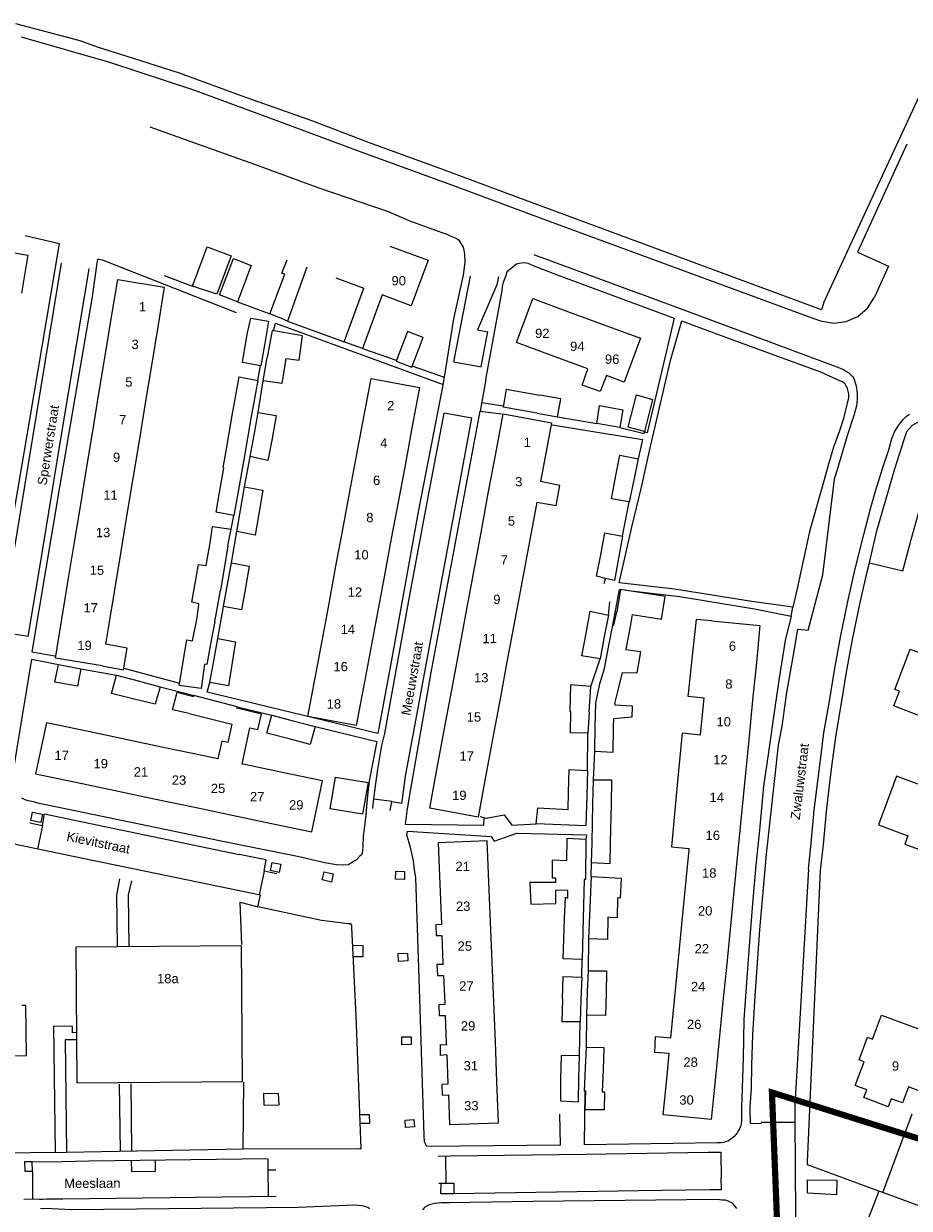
# Model space of a CAD drawing. Extents: x 158343 to 162498, y 431347 to 434500.
# Tile 53 of 220: x 159097 to 159240, y 434070 to 434261. Entities that reach past the tile are written whole.
import ezdxf

# ---------------------------------------------------------------- set-up
doc = ezdxf.new("R2010")
doc.units = 0
doc.header["$LTSCALE"] = 10
doc.header["$MEASUREMENT"] = 0
for name, color, linetype in [('44_plafonds', 8, 'CONTINUOUS'), ('47_binneninrichting', 8, 'CONTINUOUS'), ('HUISNUM', 7, 'CONTINUOUS'), ('STRNM', 7, 'CONTINUOUS')]:
    doc.layers.add(name, color=color, linetype=linetype)
doc.layers.add('MEET', color=6, linetype='CONTINUOUS', plot=False)
doc.styles.add('Style-STANDARD', font='arial.ttf')

msp = doc.modelspace()

# ---------------------------------------------------------------- linework, layer by layer
at = {"layer": '44_plafonds', "flags": 128}
for points in [[(159089.69, 434218.94), (159090.72, 434225.08), (159098.02, 434223.86), (159096.99, 434217.72)], [(159130.79, 434223.73), (159128.51, 434217.55), (159124.58, 434218.87), (159126.95, 434225.2), (159130.79, 434223.73)], [(159156.37, 434225.32), (159162.54, 434223.05), (159159.82, 434215.69), (159155.12, 434217.43)], [(159131.8, 434216.34), (159128.92, 434217.44), (159131.15, 434223.31), (159134.04, 434222.21), (159131.8, 434216.34)], [(159138.52, 434213.79), (159137.05, 434214.4), (159139.45, 434220.79), (159138.98, 434220.97), (159139.83, 434223.07)], [(159143.01, 434221.9), (159139.88, 434213.23), (159138.52, 434213.79)], [(159111.51, 434213.92), (159112.51, 434219.95), (159120.02, 434218.71), (159119.02, 434212.62)], [(159147.67, 434220.18), (159152.18, 434218.51)], [(159150.47, 434209.35), (159149.02, 434209.9), (159152.18, 434218.51)], [(159155.12, 434217.43), (159151.94, 434208.79), (159150.47, 434209.35)], [(159182.44, 434207.69), (159176.81, 434209.77), (159179.43, 434216.85), (159185.15, 434214.73)], [(159110.48, 434207.62), (159111.51, 434213.92)], [(159133.42, 434211.34), (159133.94, 434213.68)], [(159133.94, 434213.68), (159136.82, 434213.2), (159136.21, 434209.66)], [(159185.15, 434214.73), (159191, 434212.58)], [(159119.02, 434212.62), (159117.99, 434206.38)], [(159139.58, 434206.81), (159139.64, 434207.19), (159141.74, 434206.91), (159142.31, 434210.83), (159137.4, 434211.68), (159136.61, 434207.35)], [(159157.39, 434206.78), (159159.9, 434205.81), (159161.75, 434210.58), (159159.24, 434211.55), (159157.39, 434206.78)], [(159191, 434212.58), (159196.75, 434210.46), (159194.14, 434203.38), (159191.28, 434204.43)], [(159136.21, 434209.66), (159135.58, 434206), (159132.64, 434206.54), (159133.23, 434210.17)], [(159133.23, 434210.17), (159133.42, 434211.34)], [(159188.31, 434205.53), (159182.44, 434207.69)], [(159109.48, 434201.55), (159110.48, 434207.62)], [(159117.99, 434206.38), (159116.99, 434200.32)], [(159139.58, 434206.81), (159138.95, 434203.15), (159135.95, 434203.57), (159136.61, 434207.35)], [(159130.98, 434198.02), (159132.08, 434204.23), (159135.08, 434203.66), (159133.99, 434197.52)], [(159152.2, 434197.75), (159153.36, 434203.95), (159161.16, 434202.49), (159159.99, 434196.29)], [(159191.28, 434204.43), (159190.27, 434201.88), (159187.39, 434202.89), (159188.31, 434205.53)], [(159175.13, 434202.25), (159174.62, 434199.33)], [(159175.13, 434202.25), (159180.54, 434201.29)], [(159108.48, 434195.48), (159109.48, 434201.55)], [(159116.99, 434200.32), (159116, 434194.25)], [(159180.1, 434198.36), (159183.38, 434197.78), (159183.92, 434200.69), (159180.54, 434201.29)], [(159198.73, 434200.6), (159197.42, 434195.41), (159194.77, 434196.1), (159196.13, 434201.32), (159198.73, 434200.6)], [(159134.48, 434194.84), (159135.14, 434198.5), (159138.05, 434197.99), (159137.38, 434194.3)], [(159173.43, 434191.87), (159174.63, 434198.29), (159182.43, 434196.84), (159181.24, 434190.45)], [(159180.1, 434198.36), (159174.62, 434199.33)], [(159193.94, 434198.92), (159193.42, 434196.07), (159189.76, 434196.73), (159190.16, 434199.61), (159193.94, 434198.92)], [(159129.91, 434191.96), (159130.98, 434198.02)], [(159133.99, 434197.52), (159132.92, 434191.47)], [(159151.07, 434191.74), (159152.2, 434197.75)], [(159159.99, 434196.29), (159158.87, 434190.28)], [(159107.48, 434189.42), (159108.48, 434195.48)], [(159137.38, 434194.3), (159136.73, 434190.73), (159133.85, 434191.39), (159134.48, 434194.84)], [(159116, 434194.25), (159115, 434188.18)], [(159128.98, 434185.88), (159129.64, 434189.53), (159129.5, 434189.62), (159129.91, 434191.96)], [(159132.92, 434191.47), (159131.85, 434185.41)], [(159149.95, 434185.75), (159151.07, 434191.74)], [(159172.24, 434185.44), (159173.43, 434191.87)], [(159181.24, 434190.45), (159180.67, 434187.34)], [(159192.81, 434188.35), (159193.42, 434191.6), (159196.39, 434191.03), (159195.73, 434187.82)], [(159106.49, 434183.35), (159107.48, 434189.42)], [(159158.87, 434190.28), (159157.75, 434184.3)], [(159115, 434188.18), (159114, 434182.11)], [(159180.05, 434184.02), (159183.19, 434183.48), (159183.78, 434186.71), (159180.67, 434187.34)], [(159195.73, 434187.82), (159194.95, 434184.07), (159192.11, 434184.58), (159192.81, 434188.35)], [(159131.85, 434185.41), (159131.23, 434181.88), (159128.36, 434182.42), (159128.98, 434185.88)], [(159132.29, 434182.71), (159132.95, 434186.5), (159135.89, 434185.96), (159135.24, 434182.16)], [(159148.8, 434179.62), (159149.95, 434185.75)], [(159171.07, 434179.12), (159172.24, 434185.44)], [(159105.49, 434177.28), (159106.49, 434183.35)], [(159157.75, 434184.3), (159156.6, 434178.16)], [(159180.05, 434184.02), (159178.87, 434177.67)], [(159114, 434182.11), (159113, 434176.05)], [(159135.24, 434182.16), (159134.66, 434178.73), (159131.69, 434179.3), (159132.29, 434182.71)], [(159127.39, 434177.47), (159127.81, 434180.11), (159130.8, 434179.67)], [(159130.27, 434176.96), (159130.8, 434179.67)], [(159147.69, 434173.71), (159148.8, 434179.62)], [(159169.89, 434172.8), (159171.07, 434179.12)], [(159190.36, 434175.54), (159191.05, 434179.06), (159193.88, 434178.52), (159193.25, 434175)], [(159104.48, 434171.15), (159105.49, 434177.28)], [(159126.74, 434173.79), (159127.39, 434177.47)], [(159156.6, 434178.16), (159155.49, 434172.25)], [(159178.87, 434177.67), (159177.69, 434171.35)], [(159113, 434176.05), (159111.99, 434169.88)], [(159130.27, 434176.96), (159129.66, 434173.31)], [(159193.25, 434175), (159192.61, 434171.38), (159191.11, 434171.71), (159189.67, 434172.07), (159190.36, 434175.54)], [(159125.61, 434167.58), (159125.61, 434167.65), (159124.44, 434167.88), (159125.51, 434173.95), (159126.74, 434173.79)], [(159129.66, 434173.31), (159129.08, 434169.85)], [(159130.2, 434170.76), (159130.85, 434174.26), (159133.7, 434173.69), (159133.08, 434170.22)], [(159146.57, 434167.7), (159147.69, 434173.71)], [(159155.49, 434172.25), (159154.37, 434166.24)], [(159168.71, 434166.48), (159169.89, 434172.8)], [(159177.69, 434171.35), (159176.52, 434165.03)], [(159103.5, 434165.18), (159104.48, 434171.15)], [(159111.99, 434169.88), (159111.02, 434164.02)], [(159128.57, 434167.08), (159129.08, 434169.85)], [(159133.08, 434170.22), (159132.44, 434166.64), (159129.55, 434167.21), (159130.2, 434170.76)], [(159195.45, 434165.92), (159200.18, 434165.15), (159200.77, 434168.8), (159193.55, 434169.97), (159192.96, 434166.32)], [(159125.3, 434165.35), (159125.61, 434167.58)], [(159145.44, 434161.69), (159146.57, 434167.7)], [(159128.14, 434164.78), (159128.57, 434167.08)], [(159154.37, 434166.24), (159153.24, 434160.23)], [(159167.52, 434160.06), (159168.71, 434166.48)], [(159188.01, 434162.89), (159188.66, 434166.43), (159191.6, 434165.83), (159190.93, 434162.35)], [(159192.47, 434164.19), (159192.96, 434166.32)], [(159195.45, 434165.92), (159195.06, 434163.68)], [(159109.98, 434157.65), (159102.46, 434158.89), (159103.5, 434165.18)], [(159111.02, 434164.02), (159110.55, 434161.11)], [(159124.64, 434161.92), (159125.3, 434165.35)], [(159128.14, 434164.78), (159127.54, 434161.47)], [(159176.52, 434165.03), (159175.31, 434158.56)], [(159191.68, 434160.92), (159192.33, 434164.22), (159192.47, 434164.19)], [(159208.24, 434164.91), (159205.73, 434165.13), (159205.11, 434159.23)], [(159208.24, 434164.91), (159216.03, 434164.14), (159215.45, 434158.19)], [(159126.89, 434157.85), (159126.51, 434157.91), (159125.94, 434153.98), (159122.42, 434154.47), (159123.63, 434161.83), (159124.59, 434161.68)], [(159124.59, 434161.68), (159124.64, 434161.92)], [(159128.05, 434158.73), (159128.66, 434162.02), (159131.51, 434161.48), (159130.97, 434158.18)], [(159190.93, 434162.35), (159190.25, 434158.78), (159187.27, 434159.26), (159187.36, 434159.53)], [(159187.36, 434159.53), (159188, 434162.83)], [(159188, 434162.83), (159188.01, 434162.89)], [(159195.06, 434163.68), (159194.42, 434160.32)], [(159109.98, 434157.65), (159113.46, 434156.97), (159114.06, 434160.5), (159110.55, 434161.11)], [(159127.54, 434161.47), (159126.89, 434157.85)], [(159144.32, 434155.68), (159145.44, 434161.69)], [(159153.24, 434160.23), (159152.12, 434154.22)], [(159166.35, 434153.77), (159167.52, 434160.06)], [(159190.95, 434157.23), (159191.68, 434160.92)], [(159193.3, 434154.17), (159193.88, 434156.57), (159196.23, 434156.52), (159196.84, 434159.88), (159194.41, 434160.24)], [(159194.42, 434160.32), (159194.41, 434160.24)], [(159249.08, 434154.22), (159247.54, 434150.12), (159242.39, 434152.06), (159241.5, 434149.7), (159237.62, 434151.17), (159238.51, 434153.53), (159237.79, 434153.81), (159240.26, 434160.35), (159245.81, 434158.24), (159246.88, 434161.06), (159253.88, 434158.43), (159251.89, 434153.16), (159249.08, 434154.22)], [(159130.97, 434158.18), (159130.36, 434154.4), (159127.36, 434154.97), (159128.05, 434158.73)], [(159175.31, 434158.56), (159174.16, 434152.34)], [(159205.11, 434159.23), (159204.46, 434153.1)], [(159215.45, 434158.19), (159214.85, 434152.1)], [(159106.55, 434157.16), (159106.01, 434154.34), (159102.35, 434155.03), (159102.95, 434157.85), (159106.55, 434157.16)], [(159115.18, 434152.26), (159111.52, 434153.17), (159112.33, 434156.14), (159115.8, 434155.21)], [(159190.14, 434154.47), (159190.16, 434154.58), (159190.95, 434157.23)], [(159115.8, 434155.21), (159119.36, 434154.25), (159118.55, 434151.43), (159115.18, 434152.26)], [(159152.12, 434154.22), (159150.95, 434148.01), (159143.15, 434149.47), (159144.32, 434155.68)], [(159188.5, 434150.16), (159188.75, 434154.31), (159185.48, 434154.58), (159185.36, 434150.26), (159185.54, 434150.26)], [(159189.57, 434151.68), (159190.14, 434154.47)], [(159192.66, 434151.56), (159193.3, 434154.17)], [(159124.01, 434149.96), (159121.34, 434150.53), (159122.07, 434153.38), (159124.71, 434152.68)], [(159128.28, 434151.95), (159124.76, 434152.87), (159124.71, 434152.68)], [(159165.19, 434147.51), (159166.35, 434153.77)], [(159174.16, 434152.34), (159172.99, 434146.06)], [(159204.46, 434153.1), (159204.42, 434152.76), (159207.03, 434152.5)], [(159206.44, 434146.51), (159207.03, 434152.5)], [(159131.71, 434150.81), (159131.77, 434151.04), (159128.28, 434151.95)], [(159133.81, 434147.64), (159135.1, 434147.35), (159135.66, 434149.82), (159131.71, 434150.81)], [(159189.48, 434147.88), (159189.57, 434151.68)], [(159192.66, 434151.56), (159192.63, 434151.35), (159195.42, 434151.17), (159195.36, 434149.34), (159192.42, 434149.1), (159192.39, 434147.8)], [(159214.85, 434152.1), (159214.22, 434145.7)], [(159107.51, 434147.09), (159101.01, 434148.46), (159099.28, 434140.24), (159105.77, 434138.87)], [(159124.01, 434149.96), (159127.67, 434149.03)], [(159127.67, 434149.03), (159130.91, 434148.21)], [(159140.16, 434145.85), (159136.55, 434146.78), (159137.33, 434149.66), (159140.78, 434148.77)], [(159140.78, 434148.77), (159144.32, 434147.86), (159143.51, 434144.98), (159140.16, 434145.85)], [(159188.5, 434150.16), (159188.3, 434146.78), (159185.48, 434146.84), (159185.54, 434150.26)], [(159113.81, 434145.76), (159107.51, 434147.09)], [(159130.91, 434148.21), (159130.24, 434145.3), (159129.29, 434145.49), (159128.65, 434142.63)], [(159132.57, 434141.8), (159133.81, 434147.64)], [(159164.01, 434141.19), (159165.19, 434147.51)], [(159192.39, 434147.8), (159192.3, 434143.64), (159189.39, 434143.82), (159189.48, 434147.88)], [(159206.43, 434146.46), (159203.48, 434146.77), (159202.92, 434140.73)], [(159206.43, 434146.46), (159206.44, 434146.51)], [(159120.11, 434144.43), (159113.81, 434145.76)], [(159172.99, 434146.06), (159171.81, 434139.74)], [(159214.22, 434145.7), (159213.63, 434139.74)], [(159126.41, 434143.1), (159120.11, 434144.43)], [(159128.65, 434142.63), (159126.41, 434143.1)], [(159132.71, 434141.77), (159132.57, 434141.8)], [(159139.02, 434140.44), (159132.71, 434141.77)], [(159171.81, 434139.74), (159170.6, 434133.22), (159162.8, 434134.67), (159164.01, 434141.19)], [(159185.17, 434137.26), (159185.26, 434140.93), (159188.23, 434140.78), (159188.11, 434136.71)], [(159105.77, 434138.87), (159112.08, 434137.54)], [(159137.28, 434132.22), (159143.78, 434130.85), (159145.51, 434139.07), (159139.02, 434140.44)], [(159146.73, 434134.59), (159147.6, 434139.7), (159152.86, 434138.8), (159151.99, 434133.7), (159146.73, 434134.59)], [(159189.11, 434135.37), (159189.21, 434139.26), (159192.12, 434139.23), (159192.03, 434135.35)], [(159202.92, 434140.73), (159202.33, 434134.38)], [(159213.63, 434139.74), (159213, 434133.37)], [(159253.7, 434137.84), (159246.37, 434140.56), (159245.12, 434137.2), (159238.03, 434139.83), (159235.11, 434131.98), (159239.87, 434130.21), (159239.38, 434128.9), (159244.53, 434126.98), (159246.97, 434133.54), (159251.5, 434131.85), (159253.7, 434137.84)], [(159112.08, 434137.54), (159118.38, 434136.21)], [(159188.11, 434136.71), (159187.97, 434131.84), (159179.98, 434132.14), (159180.2, 434134.72), (159185.11, 434134.48), (159185.17, 434137.26)], [(159118.38, 434136.21), (159124.68, 434134.88)], [(159188.96, 434129.17), (159189.11, 434135.37)], [(159192.03, 434135.35), (159191.89, 434129.12)], [(159124.68, 434134.88), (159130.98, 434133.55)], [(159130.98, 434133.55), (159137.28, 434132.22)], [(159202.33, 434134.38), (159201.78, 434128.45), (159204.64, 434128.18)], [(159213, 434133.37), (159212.4, 434127.29)], [(159172.33, 434122.77), (159172.06, 434129.4), (159164.15, 434129.08), (159164.42, 434122.45)], [(159183.11, 434123.41), (159182.57, 434123.38), (159182.57, 434126.38), (159184.91, 434126.23), (159184.97, 434129.83), (159187.94, 434129.68), (159187.91, 434123.31)], [(159191.89, 434129.12), (159191.82, 434125.73), (159188.88, 434125.85), (159188.96, 434129.17)], [(159204.04, 434122.03), (159204.63, 434127.99)], [(159204.63, 434127.99), (159204.64, 434128.18)], [(159212.4, 434127.29), (159211.81, 434121.26)], [(159188.61, 434117.39), (159188.85, 434123.69), (159193.68, 434123.39), (159193.5, 434120.18), (159193.08, 434120.21), (159193.02, 434117), (159191.85, 434117.07)], [(159164.42, 434122.45), (159164.68, 434116.02)], [(159172.59, 434116.34), (159172.33, 434122.77)], [(159183.12, 434122.72), (159178.95, 434122.7), (159179.08, 434119.22), (159183.14, 434119.31), (159183.14, 434121.49)], [(159183.12, 434122.72), (159183.11, 434123.41)], [(159187.91, 434123.31), (159187.91, 434123.2), (159187.67, 434123.2), (159187.53, 434116.95)], [(159203.45, 434115.93), (159204.04, 434122.03)], [(159184.55, 434116.83), (159184.67, 434120.32), (159185.08, 434120.2), (159185.05, 434121.43), (159183.14, 434121.49)], [(159211.81, 434121.26), (159211.21, 434115.16)], [(159164.68, 434116.02), (159164.69, 434115.91)], [(159172.86, 434109.85), (159172.59, 434116.34)], [(159187.53, 434116.95), (159187.39, 434110.3), (159184.33, 434110.39), (159184.55, 434116.83)], [(159191.49, 434117.09), (159191.43, 434113.52), (159188.46, 434113.64), (159188.61, 434117.39)], [(159191.85, 434117.07), (159191.49, 434117.09)], [(159164.69, 434115.91), (159163.76, 434115.88), (159163.85, 434114.14), (159164.76, 434114.17)], [(159164.76, 434114.17), (159164.94, 434109.62)], [(159202.85, 434109.83), (159203.45, 434115.93)], [(159211.21, 434115.16), (159210.61, 434109.07)], [(159132.65, 434090.64), (159132.46, 434112.5), (159105.74, 434112.27), (159105.94, 434090.41), (159132.65, 434090.64)], [(159164.95, 434109.49), (159163.97, 434109.49), (159164.08, 434107.72), (159165.02, 434107.72)], [(159164.94, 434109.62), (159164.95, 434109.49)], [(159173.12, 434103.41), (159172.86, 434109.85)], [(159188.24, 434105.11), (159188.37, 434108.48), (159191.31, 434108.45), (159191.22, 434104.82)], [(159202.25, 434103.73), (159202.85, 434109.83)], [(159210.61, 434109.07), (159210.01, 434102.97)], [(159165.02, 434107.72), (159165.21, 434103.18)], [(159184.22, 434103.94), (159184.33, 434107.54), (159187.3, 434107.42), (159187.18, 434103.83)], [(159191.22, 434104.82), (159191.13, 434101.25), (159188.1, 434101.31), (159188.24, 434105.11)], [(159080.45, 434094.46), (159097.81, 434094.83), (159097.7, 434102.88), (159097.08, 434102.87)], [(159165.21, 434103.01), (159164.26, 434102.98), (159164.3, 434101.27), (159165.28, 434101.27)], [(159165.21, 434103.18), (159165.21, 434103.01)], [(159173.38, 434097.04), (159173.12, 434103.41)], [(159184.22, 434103.94), (159184.1, 434100.25)], [(159187.18, 434103.83), (159187.07, 434100.22), (159184.1, 434100.25)], [(159201.66, 434097.65), (159202.25, 434103.73)], [(159210.01, 434102.97), (159209.41, 434096.87)], [(159165.28, 434101.27), (159165.47, 434096.72)], [(159241.8, 434089.08), (159239.96, 434089.75), (159239.01, 434087.16), (159237.19, 434087.83), (159236.7, 434086.51), (159232.78, 434088.03), (159233.27, 434089.3), (159231.4, 434089.97), (159232.83, 434093.81), (159232.04, 434094.1), (159233.38, 434097.76), (159234.18, 434097.47), (159235.6, 434101.33), (159243.21, 434098.53), (159242.66, 434097.03), (159244.54, 434096.33)], [(159173.64, 434090.61), (159173.38, 434097.04)], [(159201.41, 434095.11), (159199.09, 434095.3), (159199.19, 434097.86), (159199.95, 434097.8)], [(159199.95, 434097.8), (159201.66, 434097.65)], [(159209.41, 434096.87), (159208.81, 434090.77)], [(159165.54, 434094.92), (159164.54, 434094.82), (159164.54, 434096.59), (159165.48, 434096.55)], [(159165.47, 434096.72), (159165.48, 434096.55)], [(159187.93, 434092.83), (159188.07, 434096.18), (159190.86, 434096.12), (159190.74, 434092.55)], [(159201.06, 434091.54), (159201.41, 434095.11)], [(159165.54, 434094.92), (159165.73, 434090.29)], [(159186.86, 434091.16), (159186.95, 434094.79), (159183.98, 434094.76), (159183.89, 434091.03)], [(159186.76, 434087.36), (159186.86, 434091.16)], [(159187.97, 434089.06), (159187.77, 434089.07), (159187.93, 434092.83)], [(159190.74, 434092.55), (159190.62, 434088.94)], [(159208.81, 434090.77), (159208.19, 434084.48), (159200.44, 434085.24), (159201.06, 434091.54)], [(159165.74, 434090.19), (159164.77, 434090.11), (159164.8, 434088.43), (159165.81, 434088.47)], [(159165.73, 434090.29), (159165.74, 434090.19)], [(159165.81, 434088.47), (159166, 434083.66), (159173.91, 434083.98), (159173.64, 434090.61)], [(159183.89, 434091.03), (159183.86, 434087.5), (159186.76, 434087.36)], [(159138.38, 434088.7), (159138.47, 434086.81), (159136.13, 434086.75), (159136.07, 434088.73), (159138.38, 434088.7)], [(159190.62, 434088.94), (159190.98, 434088.93), (159190.94, 434086.06), (159187.87, 434086.07), (159187.97, 434089.06)]]:
    msp.add_lwpolyline(points, dxfattribs=at)
at = {"layer": '47_binneninrichting', "flags": 128}
for points in [[(159225.94, 434215.01), (159177.17, 434233.09), (159165.2, 434237.56), (159153.11, 434241.97), (159143.95, 434245.48), (159132.58, 434249.47), (159122.45, 434253.19), (159115.04, 434255.56), (159109.25, 434257.39), (159106.45, 434258.38), (159096.11, 434261.17)], [(159096.95, 434259.07), (159111.17, 434254.99), (159124.91, 434250.43), (159137.98, 434245.63), (159151.45, 434240.62), (159166.88, 434234.98), (159181.01, 434229.73)], [(159226.3, 434216.22), (159235.08, 434235.18), (159242.05, 434250.26)], [(159117.7, 434244.55), (159124.16, 434242.24), (159134.42, 434238.58), (159144.92, 434234.68), (159156.11, 434230.87), (159159.44, 434229.43), (159164.75, 434227.48), (159165.58, 434227.24), (159166.1, 434226.94), (159166.88, 434226.64), (159167.36, 434226.4), (159167.63, 434225.98), (159167.92, 434225.56), (159168.17, 434225.14), (159168.32, 434224.66), (159168.38, 434224.03), (159168.44, 434222.74), (159168.17, 434220.61), (159166.64, 434213.59), (159165.13, 434204.2)], [(159239.68, 434241.72), (159231.77, 434224.33), (159236.73, 434222.07), (159234.51, 434217.07)], [(159181.01, 434229.73), (159223.97, 434213.88)], [(159092.54, 434162.32), (159093.61, 434169.55), (159098.33, 434197.33), (159103.1, 434225.68), (159097.58, 434226.97)], [(159131.63, 434214.55), (159110.2, 434222.98), (159109.79, 434223.07), (159109.45, 434223.16), (159109.25, 434223.16), (159109.19, 434222.95), (159108.32, 434216.8), (159103.13, 434186.44), (159098.66, 434159.89), (159102.35, 434159.26)], [(159179.6, 434223.94), (159180.23, 434223.7), (159180.86, 434223.46), (159196.3, 434217.79)], [(159093.65, 434163.08), (159103.45, 434222.54)], [(159098.07, 434162.34), (159100.07, 434174.2), (159103.16, 434193.28), (159107.51, 434219.32), (159107.92, 434221.72)], [(159171.83, 434203.78), (159174.47, 434218.09), (159174.55, 434218.81), (159174.67, 434219.5), (159174.92, 434220.04), (159175.1, 434220.55), (159175.25, 434221.06), (159175.48, 434221.45), (159175.82, 434221.66), (159176.17, 434221.99), (159176.45, 434222.17), (159176.77, 434222.47), (159177.23, 434222.56), (159177.89, 434222.65), (159178.61, 434222.56), (159179.57, 434222.11), (159183.32, 434220.67), (159202.19, 434213.68), (159197.86, 434195.23), (159197.42, 434195.38)], [(159120.01, 434220.58), (159124.58, 434218.84)], [(159166.7, 434206.64), (159169.36, 434220.49)], [(159173.9, 434220.43), (159173.64, 434219.06), (159170.5, 434211.8), (159172.17, 434211.49)], [(159196.32, 434217.8), (159207.78, 434213.54), (159228.84, 434205.71), (159229.35, 434205.47), (159229.65, 434205.29), (159229.98, 434205.08), (159230.34, 434204.87), (159230.69, 434204.58), (159230.99, 434204.22), (159231.15, 434203.97), (159231.28, 434203.67), (159231.39, 434203.28), (159231.48, 434202.92), (159231.6, 434202.41), (159231.66, 434201.99), (159231.69, 434201.42), (159231.69, 434201.09), (159231.69, 434200.82), (159231.69, 434200.49), (159231.66, 434200.25), (159231.63, 434199.86), (159231.54, 434199.35), (159231.45, 434198.96), (159231.19, 434198.17), (159230.07, 434194.7), (159228.24, 434188.52), (159227.98, 434187.75)], [(159131.8, 434216.34), (159137.05, 434214.4)], [(159225.81, 434213.26), (159227.86, 434212.89), (159229.92, 434213.13), (159231.82, 434213.97), (159233.39, 434215.32), (159234.51, 434217.07)], [(159226.3, 434216.22), (159225.94, 434215.01)], [(159223.97, 434213.88), (159225.81, 434213.26)], [(159137.62, 434211.64), (159137.92, 434212.9), (159164.95, 434203)], [(159139.88, 434213.23), (159149.02, 434209.9)], [(159171.11, 434205.83), (159171.7, 434209), (159172.17, 434211.49)], [(159221.07, 434165.66), (159221.31, 434167.1), (159214.74, 434168.03), (159202.23, 434170.01), (159193.32, 434171.03), (159195.33, 434179.76), (159196.95, 434186.45), (159198.21, 434192.3), (159201.6, 434206.88), (159203.43, 434213.24)], [(159203.4, 434213.24), (159212.67, 434209.82), (159225.81, 434205.02), (159228.39, 434203.88), (159228.86, 434203.65), (159229.35, 434203.46), (159229.72, 434203.15), (159229.88, 434202.81), (159230.06, 434202.36), (159230.19, 434201.93), (159230.28, 434201.42), (159230.31, 434200.82), (159230.1, 434200.01), (159229.47, 434197.52), (159228.84, 434195.54), (159227.88, 434192.87), (159226.98, 434189.78), (159226.11, 434186.66), (159225.51, 434184.62), (159224.76, 434181.92), (159224.04, 434179.28), (159223.5, 434176.76), (159222.78, 434173.61), (159222.09, 434170.34), (159221.31, 434167.1)], [(159151.94, 434208.79), (159157.38, 434206.9)], [(159135.08, 434203.66), (159135.5, 434206.06)], [(159159.91, 434206.02), (159165.13, 434204.2)], [(159166.7, 434206.64), (159171.11, 434205.83)], [(159165.13, 434204.2), (159164.92, 434202.88), (159160.94, 434182.45), (159156.58, 434158.3), (159154.42, 434146.72), (159126.95, 434153.41), (159127.36, 434154.97)], [(159135.14, 434198.5), (159135.95, 434203.57)], [(159171.83, 434203.78), (159170.95, 434198.71)], [(159171.19, 434200.11), (159174.66, 434199.58)], [(159153.61, 434134.64), (159153.73, 434135.77), (159154.1, 434138.68), (159154.42, 434140.93), (159155.08, 434144.8), (159155.54, 434146.75), (159156.58, 434152.42), (159159.58, 434169.01), (159162.5, 434184.55), (159165.13, 434198.39)], [(159171.5, 434133.19), (159171.47, 434131.87), (159158.92, 434132.05), (159159.17, 434134.21), (159159.52, 434136.49), (159163.01, 434156.56), (159170.95, 434198.71), (159174.38, 434198.26)], [(159169.59, 434197.57), (159165.13, 434198.39)], [(159223.86, 434124.86), (159224.31, 434129.03), (159224.79, 434134.37), (159225.36, 434139.05), (159225.78, 434142.44), (159226.35, 434146.82), (159227.28, 434152.28), (159228.03, 434156.93), (159229.02, 434162.24), (159230.22, 434168), (159231.39, 434173.25), (159232.77, 434178.83), (159233.91, 434183.18), (159234.63, 434185.79), (159235.86, 434189.6), (159236.82, 434192.45), (159237.31, 434194.27), (159237.54, 434194.91), (159237.72, 434195.39), (159238.02, 434195.84), (159238.2, 434196.11), (159238.44, 434196.5), (159238.77, 434196.95), (159239.04, 434197.31), (159239.35, 434197.58), (159239.64, 434197.91), (159240.12, 434198.21)], [(159158.33, 434135.5), (159158.39, 434136.16), (159158.92, 434139.85), (159159.67, 434143.87), (159169.59, 434197.57)], [(159182.54, 434196.52), (159197.08, 434194.12), (159196.39, 434191.03)], [(159183.38, 434197.78), (159189.76, 434196.73)], [(159239.27, 434194.15), (159239.73, 434195.4), (159240.6, 434196.42), (159241.76, 434197.08)], [(159193.42, 434196.07), (159197.39, 434195.11), (159197.42, 434195.38)], [(159233.66, 434174.27), (159234.88, 434179.43), (159237.75, 434189.39), (159239.27, 434194.15)], [(159132.95, 434186.5), (159133.85, 434191.36)], [(159222.13, 434163.55), (159223.82, 434163.39), (159226.14, 434172.31), (159228.05, 434187.72)], [(159193.88, 434178.52), (159194.95, 434184.07)], [(159130.8, 434179.67), (159131.23, 434181.88)], [(159239.08, 434172.93), (159240.33, 434177.79), (159241.69, 434182.61)], [(159130.85, 434174.26), (159131.69, 434179.3)], [(159235.2, 434072.94), (159223.69, 434077.17), (159223.68, 434077.68), (159225.81, 434124.65), (159226.26, 434128.84), (159226.74, 434134.16), (159227.3, 434138.81), (159227.72, 434142.19), (159228.29, 434146.53), (159229.21, 434151.96), (159229.96, 434156.59), (159230.94, 434161.86), (159232.14, 434167.59), (159233.3, 434172.8), (159233.66, 434174.27), (159239.08, 434172.93)], [(159190.94, 434170.9), (159191.11, 434171.71)], [(159194.42, 434169.83), (159203.07, 434168.81), (159206.73, 434168.24), (159215.13, 434166.83), (159221.07, 434165.66), (159220.11, 434161.73), (159219.12, 434155.67), (159218.49, 434151.32), (159217.41, 434143.7), (159216.6, 434138.21), (159215.94, 434131.16), (159215.4, 434126.06), (159214.89, 434119.94), (159214.38, 434113.91), (159213.84, 434106.65), (159213.42, 434100.56), (159213.3, 434094.38), (159213.06, 434086.37), (159213.03, 434084.33), (159213, 434083.82), (159212.88, 434083.34), (159212.73, 434082.98), (159212.55, 434082.71), (159212.37, 434082.32), (159212.13, 434082.05), (159211.86, 434081.75), (159211.56, 434081.48), (159211.2, 434081.21), (159210.9, 434081), (159210.48, 434080.88), (159210.18, 434080.76), (159209.76, 434080.73), (159209.16, 434080.73), (159187.74, 434080.43), (159187.83, 434089.07)], [(159192.33, 434164.22), (159193.38, 434169.95), (159193.53, 434169.93)], [(159191.6, 434165.83), (159191.83, 434167.96)], [(159128.66, 434162.02), (159129.55, 434167.21)], [(159098.07, 434162.34), (159093.65, 434163.08)], [(159214.52, 434083.86), (159214.5, 434084.03), (159214.5, 434084.69), (159214.47, 434085.29), (159214.47, 434086.46), (159214.65, 434089.55), (159214.71, 434093.21), (159214.86, 434098.16), (159215.25, 434104.37), (159216.03, 434115.05), (159217.08, 434127.26), (159219, 434144.84), (159219.6, 434147.93), (159220.38, 434153.33), (159221.4, 434159.09), (159222.14, 434163.55)], [(159095.51, 434139.46), (159098.66, 434158.69), (159102.95, 434157.85)], [(159188.75, 434154.31), (159190.25, 434158.78)], [(159106.55, 434157.16), (159112.33, 434156.14)], [(159113.51, 434157.26), (159122.49, 434154.85)], [(159119.36, 434154.25), (159124.76, 434152.87)], [(159131.77, 434151.04), (159137.33, 434149.66)], [(159144.32, 434147.86), (159154.25, 434145.43), (159153.35, 434140.78), (159153.05, 434139.02), (159152.87, 434137.68), (159152.66, 434135.62), (159152.51, 434133.64), (159152.26, 434131.36), (159152.08, 434130.16), (159152, 434128.57), (159151.97, 434127.82), (159151.85, 434127.22), (159151.48, 434126.89), (159150.98, 434126.38), (159150.38, 434125.96), (159149.72, 434125.54), (159148.85, 434125.48), (159147.8, 434125.57), (159145.91, 434125.9), (159141.5, 434126.92), (159135.29, 434128.15), (159128.89, 434129.44), (159102.76, 434134.87), (159099.86, 434135.44), (159098.95, 434135.71), (159098.08, 434135.85), (159097.61, 434136.04), (159097.07, 434136.31)], [(159188.23, 434140.78), (159188.3, 434146.78)], [(159189.21, 434139.26), (159189.39, 434143.82)], [(159132.52, 434112.73), (159132.23, 434119.54), (159135.08, 434118.76), (159135.52, 434120.68), (159105.08, 434126.95), (159090.86, 434129.92), (159050.42, 434138.38), (159031.13, 434142.46), (159032.33, 434112.49), (159033.7, 434081.08), (159033.7, 434079.76), (159033.58, 434079.76), (159033.92, 434079.4), (159034.16, 434079.13), (159034.51, 434078.86), (159034.79, 434078.71), (159035.3, 434078.56), (159104.2, 434079.25), (159132.73, 434079.76), (159132.86, 434090.5)], [(159156.69, 434135.79), (159153.78, 434136.16)], [(159156.41, 434134.32), (159156.69, 434135.79), (159158.33, 434135.49), (159158.36, 434135.48)], [(159098.33, 434132.32), (159100.38, 434131.9), (159100.71, 434133.75), (159100.71, 434133.78)], [(159098.5, 434132.71), (159098.75, 434134.02), (159100.36, 434133.72), (159100.11, 434132.4), (159098.5, 434132.71)], [(159100.71, 434133.77), (159104.23, 434133.04), (159132.11, 434127.22), (159132.11, 434127.28), (159136.4, 434126.41)], [(159170.92, 434133.34), (159171.89, 434133.1), (159174.8, 434133.64), (159176.02, 434131.93), (159179.98, 434132.14)], [(159100.38, 434131.9), (159099.59, 434128.1)], [(159183.7, 434085.37), (159183.8, 434080.36), (159162.32, 434080.12), (159161.95, 434080.9), (159161.89, 434081.89), (159161.2, 434103.97), (159160.55, 434123.5), (159160.33, 434124.73), (159160.19, 434126.2), (159159.7, 434128.36), (159159.11, 434130.4), (159159.23, 434131), (159172.7, 434130.1), (159173.17, 434129.38), (159176.86, 434130.67), (159188.05, 434130.4), (159187.94, 434129.68)], [(159138.16, 434124.1), (159136.1, 434124.52), (159136.46, 434126.37)], [(159137.11, 434124.63), (159137.39, 434125.94), (159138.8, 434125.65), (159138.52, 434124.33), (159137.11, 434124.63)], [(159188.82, 434123.69), (159188.88, 434125.85)], [(159136.1, 434124.52), (159135.32, 434120.72)], [(159145.49, 434123.11), (159145.79, 434124.45), (159147.26, 434124.12), (159146.95, 434122.77), (159145.49, 434123.11)], [(159157.3, 434123.23), (159157.33, 434124.52), (159158.75, 434124.48), (159158.72, 434123.2), (159157.3, 434123.23)], [(159223.86, 434124.86), (159221.66, 434086.78)], [(159112.79, 434123.29), (159112.33, 434120.65), (159112.42, 434112.43)], [(159114.71, 434122.99), (159114.2, 434120.71), (159114.32, 434112.46)], [(159132.73, 434079.76), (159151.55, 434079.82), (159151.73, 434079.82), (159150.92, 434101.21), (159150.26, 434115.46), (159150.26, 434115.67), (159150.23, 434115.85), (159150.08, 434116.03), (159149.66, 434116.03), (159145.33, 434116.6), (159135.08, 434118.76)], [(159150.39, 434112.59), (159152.03, 434112.57), (159152.01, 434110.71), (159150.48, 434110.73)], [(159188.37, 434108.48), (159188.46, 434113.64)], [(159157.77, 434109.97), (159157.7, 434111.24), (159159.2, 434111.33), (159159.28, 434110.06), (159157.77, 434109.97)], [(159187.3, 434107.42), (159187.39, 434110.3)], [(159188.07, 434096.21), (159188.1, 434101.31)], [(159105.83, 434098.51), (159105.2, 434098.48), (159105.23, 434099.5), (159102.14, 434099.56), (159102.44, 434079.22)], [(159186.95, 434094.79), (159187.07, 434100.22)], [(159105.86, 434097.34), (159104.05, 434097.34), (159104.26, 434079.25)], [(159158.32, 434096.55), (159158.3, 434097.81), (159159.79, 434097.84), (159159.82, 434096.59), (159158.32, 434096.55)], [(159112.73, 434090.2), (159112.91, 434079.4)], [(159114.61, 434090.23), (159114.73, 434079.43)], [(159221.66, 434086.78), (159221.67, 434084.03)], [(159151.52, 434085.29), (159153.02, 434085.3), (159153.08, 434083.86), (159151.58, 434083.86)], [(159158.92, 434083.21), (159158.82, 434084.4), (159160.25, 434084.51), (159160.35, 434083.32), (159158.92, 434083.21)], [(159214.52, 434083.86), (159216.21, 434083.91)], [(159221.67, 434084.03), (159216.21, 434084.02), (159216.21, 434083.91)], [(159221.67, 434084.03), (159221.73, 434077.35)], [(159235.86, 434072.7), (159240.55, 434085.38)], [(159103.53, 434077.74), (159107.83, 434077.81), (159136.66, 434078.21)], [(159114.68, 434077.89), (159114.71, 434076.09), (159118.61, 434076.14), (159118.58, 434077.94)], [(159136.68, 434078.15), (159136.7, 434076.35), (159138, 434076.37)], [(159164.14, 434078.58), (159166.14, 434078.61)], [(159165.47, 434074.23), (159165.42, 434078.6)], [(159166.14, 434078.61), (159187.97, 434078.89)], [(159187.98, 434078.9), (159207.66, 434079.2)], [(159207.66, 434079.2), (159209.71, 434079.23)], [(159209.71, 434079.23), (159209.78, 434075.02)], [(159098.73, 434077.66), (159097.46, 434077.68), (159097.55, 434076.15)], [(159097.55, 434076.15), (159098.76, 434076.16), (159098.73, 434077.66), (159103.53, 434077.74)], [(159098.76, 434076.16), (159098.76, 434071.63)], [(159136.7, 434076.35), (159136.76, 434072.09)], [(159221.73, 434077.35), (159221.76, 434068.52)], [(159164.27, 434074.23), (159166.67, 434074.22), (159166.67, 434072.52)], [(159166.67, 434072.52), (159164.6, 434072.51), (159164.63, 434074.23)], [(159207.93, 434073.18), (159209.83, 434073.22), (159209.78, 434075.02)], [(159223.71, 434072.61), (159223.7, 434074.77), (159228.41, 434074.71), (159228.38, 434072.34), (159223.71, 434072.61)], [(159099.89, 434071.63), (159100.39, 434071.66), (159101.05, 434071.72), (159101.75, 434071.69), (159102.92, 434071.72), (159103.67, 434071.69), (159138.06, 434072.11)], [(159166.67, 434072.54), (159196.45, 434073.04), (159207.93, 434073.18)], [(159235.2, 434072.94), (159233.08, 434067.5)], [(159235.86, 434072.7), (159235.2, 434072.94)], [(159276.42, 434051.49), (159278.38, 434057.05), (159235.86, 434072.7)], [(159097.38, 434071.63), (159103.67, 434071.69)], [(159100.07, 434070.16), (159100.88, 434070.19), (159105.05, 434069.98), (159141.67, 434070.34), (159150.7, 434070.73), (159151.39, 434070.7), (159151.85, 434070.61), (159152.14, 434070.58), (159152.45, 434070.49), (159152.8, 434070.34), (159153.08, 434070.16)], [(159212.3, 434070.13), (159211.88, 434070.7), (159211.58, 434071), (159211.04, 434071.27), (159210.47, 434071.48), (159209.89, 434071.51), (159209.14, 434071.6), (159179.42, 434071.27), (159165.98, 434071.06), (159164.66, 434071.03), (159163.58, 434070.94), (159162.7, 434070.73), (159162.01, 434070.34), (159161.66, 434069.95)]]:
    msp.add_lwpolyline(points, dxfattribs=at)
at = {"layer": 'MEET', "const_width": 1}
msp.add_lwpolyline([(159217.96, 434088.85), (159435.98, 434020.25), (159504.62, 433836.46), (159784.94, 433953.55), (159866.41, 433734.33), (159822.4, 433519.03), (159655.9, 433512.46), (159222.15, 433324.12), (159221.05, 433289.09), (159066.14, 433159.95), (158988.58, 433123), (158887.87, 433065.24), (158810.46, 433043.05), (158594.73, 433280.89), (158643.69, 433366.24), (158736.01, 433394.89), (158840.95, 433432.1), (158907.6, 433472.41), (158902.41, 433599.51), (159112.89, 433678.64), (159214.78, 433765.28), (159227.57, 433847.1)], close=True, dxfattribs=at)

# ---------------------------------------------------------------- texts
at = {"layer": 'HUISNUM', "style": 'Style-STANDARD'}
for s, p in [('90', (159156.64, 434218.98)), ('1', (159115.92, 434214.78)), ('92', (159179.78, 434210.5)), ('3', (159114.73, 434208.71)), ('5', (159113.73, 434202.65)), ('7', (159112.74, 434196.58)), ('1', (159177.93, 434192.9)), ('9', (159111.74, 434190.51)), ('6', (159153.66, 434186.8)), ('3', (159176.57, 434186.58)), ('11', (159110.18, 434184.44)), ('8', (159152.57, 434180.79)), ('13', (159108.99, 434178.38)), ('15', (159107.99, 434172.31)), ('17', (159107, 434166.24)), ('14', (159148.44, 434162.77)), ('11', (159171.3, 434161.29)), ('19', (159106, 434160.18)), ('16', (159147.28, 434156.76)), ('13', (159169.94, 434154.97)), ('8', (159210.44, 434153.96)), ('15', (159168.76, 434148.65)), ('17', (159102.31, 434142.45)), ('12', (159208.49, 434141.77)), ('19', (159108.61, 434141.12)), ('21', (159115.1, 434139.79)), ('23', (159121.22, 434138.46)), ('14', (159207.89, 434135.67)), ('18', (159206.69, 434123.48)), ('23', (159167.03, 434118.13)), ('22', (159205.49, 434111.28)), ('27', (159167.55, 434105.27)), ('29', (159167.82, 434098.84)), ('26', (159204.26, 434099.09)), ('33', (159168.34, 434085.97)), ('30', (159203.03, 434086.89))]:
    msp.add_text(s, height=1.5, rotation=0.0573, dxfattribs=at).set_placement(p)
for s, p in [('94', (159185.43, 434208.41)), ('96', (159191.04, 434206.33)), ('2', (159155.94, 434198.83)), ('4', (159154.82, 434192.82)), ('5', (159175.39, 434180.26)), ('10', (159150.63, 434174.79)), ('7', (159174.22, 434173.94)), ('12', (159149.57, 434168.78)), ('9', (159173.04, 434167.61)), ('6', (159211.01, 434160.06)), ('18', (159146.19, 434150.75)), ('10', (159209.03, 434147.87)), ('17', (159167.59, 434142.33)), ('25', (159127.52, 434137.13)), ('27', (159133.82, 434135.8)), ('19', (159166.41, 434136)), ('29', (159140.12, 434134.47)), ('16', (159207.26, 434129.57)), ('21', (159166.95, 434124.56)), ('20', (159206.03, 434117.38)), ('25', (159167.29, 434111.7)), ('18a', (159118.84, 434106.47)), ('24', (159204.89, 434105.18)), ('31', (159168.27, 434092.41)), ('28', (159203.69, 434092.99)), ('9', (159237.29, 434092.36))]:
    msp.add_text(s, height=1.5, dxfattribs=at).set_placement(p)
at = {"layer": 'STRNM', "style": 'Style-STANDARD'}
for s, rotation, p in [('Sperwerstraat', 81.0274, (159101.02, 434186.65)), ('Meeuwstraat', 79.9257, (159159.65, 434149.55)), ('Zwaluwstraat', 83.1095, (159222.44, 434132.77)), ('Kievitstraat', 348.1733, (159104.17, 434129.46)), ('Meeslaan', 0.4011, (159103.88, 434073.43))]:
    msp.add_text(s, height=1.5, rotation=rotation, dxfattribs=at).set_placement(p)

doc.saveas('drawing.dxf')
